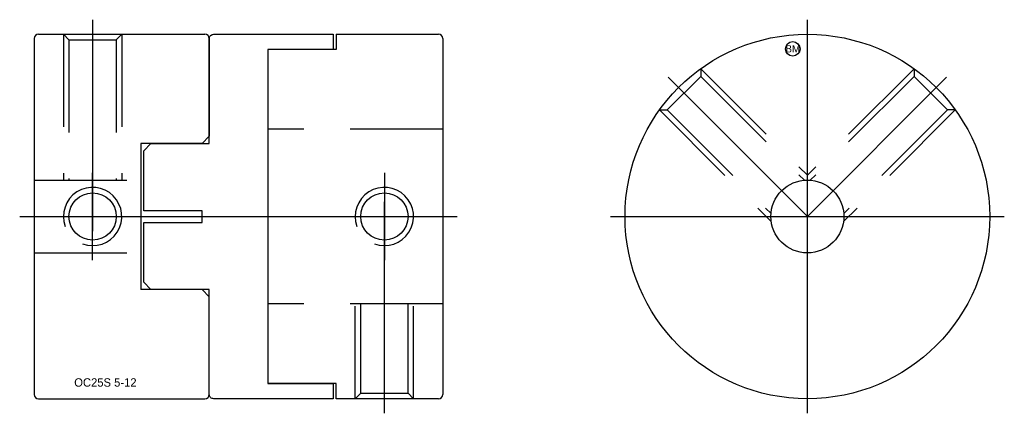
# Model space of a CAD drawing. Extents: x -10.2 to 57.3, y 17.2 to 44.2.
import ezdxf
from ezdxf.enums import TextEntityAlignment as Align

# ---------------------------------------------------------------- set-up
doc = ezdxf.new("R2010")
doc.units = 0
doc.header["$MEASUREMENT"] = 0
doc.linetypes.add('CENTER', pattern=[50.8, 31.75, -6.35, 6.35, -6.35])
doc.linetypes.add('HIDDEN', pattern=[9.525, 6.35, -3.175])
doc.layers.get('0').update_dxf_attribs({"linetype": 'CONTINUOUS'})
for name, color, linetype in [('BOM', 6, 'CONTINUOUS'), ('CENTER', 1, 'CENTER'), ('HIDDEN', 2, 'HIDDEN'), ('THIN', 3, 'CONTINUOUS')]:
    doc.layers.add(name, color=color, linetype=linetype)

# ---------------------------------------------------------------- blocks, each defined once
blk = doc.blocks.new('MCLBM2')
blk.add_circle((0, 0), 0.5)
blk.add_text('BM', height=0.5).set_placement((0, 0), align=Align.MIDDLE)
at = {"flags": 1}
for tag, p in [('NAME', (0, -1)), ('ENAME', (0, -2)), ('SPEC', (0, -3)), ('MATERIAL', (0, -4)), ('QTY', (0, -5)), ('WEIGHT', (0, -6)), ('PRICE', (0, -7)), ('REMARK', (0, -8)), ('USER1', (0, -9)), ('USER2', (0, -10)), ('USER3', (0, -11)), ('USER4', (0, -12)), ('USER5', (0, -13)), ('USER6', (0, -14))]:
    blk.add_attdef(tag, p, '', height=0.5, dxfattribs=at)

msp = doc.modelspace()

# ---------------------------------------------------------------- linework, layer by layer
for p, q in [((-9.162, 42.856), (-9.162, 18.456)), ((-8.862, 43.156), (2.538, 43.156)), ((2.838, 42.856), (2.838, 36.156)), ((11.538, 43.156), (11.538, 42.111)), ((11.538, 43.156), (18.538, 43.156)), ((18.838, 42.856), (18.838, 18.456)), ((11.538, 42.111), (6.838, 42.111)), ((6.838, 42.111), (6.838, 19.201)), ((2.838, 36.156), (2.338, 35.656)), ((2.338, 35.656), (-1.862, 35.656)), ((-1.862, 35.656), (-1.862, 25.656)), ((2.338, 25.656), (-1.862, 25.656)), ((2.838, 25.156), (2.338, 25.656)), ((2.838, 18.456), (2.838, 25.156)), ((11.538, 19.201), (6.838, 19.201)), ((11.538, 18.156), (11.538, 19.201)), ((-8.862, 18.156), (2.538, 18.156)), ((18.538, 18.156), (11.538, 18.156))]:
    msp.add_line(p, q)
msp.add_lwpolyline([(2.338, 31.056), (-1.662, 31.056), (-1.662, 35.156), (-1.162, 35.656), (2.838, 35.656), (2.838, 42.856, -0.414214), (3.138, 43.156), (11.338, 43.156), (11.338, 42.111), (6.838, 42.111), (6.838, 19.201), (11.338, 19.201), (11.338, 18.156), (3.138, 18.156, -0.414214), (2.838, 18.456), (2.838, 25.656), (-1.162, 25.656), (-1.662, 26.156), (-1.662, 30.256), (2.338, 30.256)], format="xyb", close=True)
for centre, radius in [((43.838, 30.656), 12.5), ((43.838, 30.656), 2.5), ((-5.162, 30.656), 1.621), ((14.838, 30.656), 1.621)]:
    msp.add_circle(centre, radius)
for centre, start, end in [((-8.862, 42.856), 90, 180), ((2.538, 42.856), 0, 90), ((18.538, 42.856), 0, 90), ((-8.862, 18.456), 180, 270), ((2.538, 18.456), 270, 0), ((18.538, 18.456), 270, 0)]:
    msp.add_arc(centre, 0.3, start, end)
at = {"layer": 'CENTER'}
for p, q in [((-5.162, 44.156), (-5.162, 29.656)), ((43.838, 17.156), (43.838, 44.156)), ((43.838, 30.656), (34.292, 40.202)), ((-5.162, 27.656), (-5.162, 33.656)), ((-10.162, 30.656), (19.838, 30.656)), ((-8.162, 30.656), (-2.162, 30.656)), ((30.338, 30.656), (57.338, 30.656))]:
    msp.add_line(p, q, dxfattribs=at)
at = {"layer": 'CENTER', "extrusion": (1.22461e-16, -2.99932e-32, -1)}
msp.add_line((43.838, 30.656), (53.384, 40.202), dxfattribs=at)
at = {"layer": 'CENTER', "extrusion": (-2.99932e-32, -1.22461e-16, -1)}
for p, q in [((14.838, 33.656), (14.838, 27.656)), ((14.838, 17.156), (14.838, 31.656)), ((11.838, 30.656), (17.838, 30.656))]:
    msp.add_line(p, q, dxfattribs=at)
at = {"layer": 'HIDDEN'}
for p, q in [((-7.162, 43.156), (-7.162, 33.156)), ((-7.162, 43.156), (-6.783, 42.777)), ((-6.783, 42.777), (-3.541, 42.777)), ((-6.783, 42.777), (-6.783, 33.156)), ((-3.162, 43.156), (-3.541, 42.777)), ((-3.541, 42.777), (-3.541, 33.156)), ((-3.162, 43.156), (-3.162, 33.156)), ((36.527, 40.796), (43.838, 33.485)), ((36.527, 40.796), (36.527, 40.26)), ((34.234, 37.967), (36.527, 40.26)), ((36.527, 40.26), (43.638, 33.148)), ((33.699, 37.967), (41.363, 30.303)), ((33.699, 37.967), (34.234, 37.967)), ((34.234, 37.967), (41.346, 30.856)), ((18.838, 36.656), (6.838, 36.656)), ((-9.162, 33.156), (-1.862, 33.156)), ((-9.162, 28.156), (-1.862, 28.156)), ((18.838, 24.656), (6.838, 24.656))]:
    msp.add_line(p, q, dxfattribs=at)
at = {"layer": 'HIDDEN', "extrusion": (1.22461e-16, -2.99932e-32, -1)}
for p, q in [((51.148, 40.796), (43.838, 33.485)), ((51.148, 40.796), (51.148, 40.26)), ((51.148, 40.26), (44.037, 33.148)), ((53.441, 37.967), (51.148, 40.26)), ((53.977, 37.967), (46.313, 30.303)), ((53.441, 37.967), (46.33, 30.856)), ((53.977, 37.967), (53.441, 37.967))]:
    msp.add_line(p, q, dxfattribs=at)
at = {"layer": 'HIDDEN', "extrusion": (-2.99932e-32, -1.22461e-16, -1)}
for p, q in [((12.838, 18.156), (12.838, 24.656)), ((13.217, 18.535), (13.217, 24.656)), ((16.459, 18.535), (16.459, 24.656)), ((16.838, 18.156), (16.838, 24.656)), ((12.838, 18.156), (13.217, 18.535)), ((13.217, 18.535), (16.459, 18.535)), ((16.838, 18.156), (16.459, 18.535))]:
    msp.add_line(p, q, dxfattribs=at)
at = {"layer": 'THIN'}
for centre in [(-5.162, 30.656), (14.838, 30.656)]:
    msp.add_arc(centre, 2, 250, 200, dxfattribs=at)

# ---------------------------------------------------------------- block references
at = {"layer": 'BOM'}
msp.add_blockref('MCLBM2', (42.838, 42.156), dxfattribs=at)

# ---------------------------------------------------------------- texts
msp.add_text('OC25S 5-12', height=0.575).set_placement((-6.424, 18.985))

doc.saveas('drawing.dxf')
